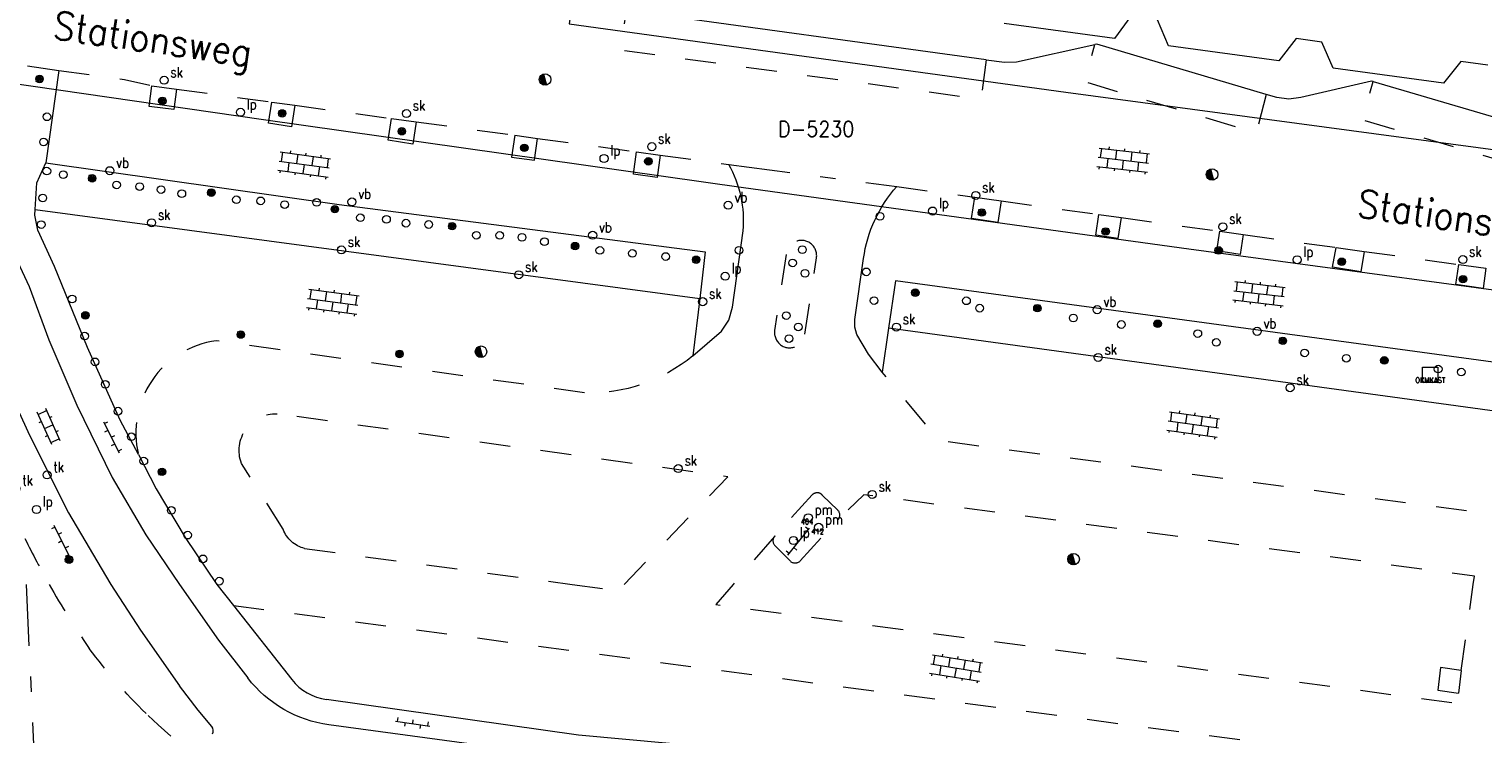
# Model space of a CAD drawing. Header units: metres. Extents: x 132072 to 132715, y 517419 to 517799.
# Tile 11 of 29: x 132288 to 132382, y 517490 to 517536. Entities that reach past the tile are written whole.
import ezdxf
from ezdxf.enums import TextEntityAlignment as Align
from ezdxf.lldxf.tags import DXFTag

# ---------------------------------------------------------------- set-up
doc = ezdxf.new("R2010")
doc.units = ezdxf.units.M
doc.header["$MEASUREMENT"] = 0
doc.linetypes.add('NLCS-HIDDEN', pattern=[4, 2, -2])
doc.linetypes.add('XX-HART', pattern=[13, 4, -2, 1, -2, 4])
for name, color, linetype, lineweight in [('GBKN ABRI', 252, 'Continuous', 13), ('GBKN KANT FUNCTIEVERSCHIL WEG', 252, 'NLCS-HIDDEN', 13), ('GBKN KANT FUNTIEVERSCHIL', 252, 'NLCS-HIDDEN', 13), ('GBKN KANT GESLOTEN VERHARDING EIGEN TERREIN', 252, 'Continuous', 13), ('GBKN KANT OPEN VERHARDING', 252, 'Continuous', 13), ('GBKN KANT OPEN VERHARDING WEG', 252, 'NLCS-HIDDEN', 13), ('GBKN KANT VERHARDING OVERIG', 252, 'Continuous', 13), ('GBKN KANT WEGVAK FUNCTIEVERSCHIL', 252, 'NLCS-HIDDEN', 13), ('GBKN KANT WEGVAK GESL VERHARDING', 252, 'NLCS-HIDDEN', 13), ('GBKN KANT WEGVAK HULPLIJN', 252, 'XX-HART', 13), ('GBKN KANT WEGVAK OPEN VERHARDING', 252, 'Continuous', 13), ('GBKN STRAATNAAM', 252, 'Continuous', 13), ('GBKN VERHARDINGSSYMBOOL', 252, 'Continuous', 13), ('KADASTER PERCEELNUMMER', 32, 'Continuous', 13), ('KADASTER PERCEELSGRENS', 32, 'KG-KADASTRAAL', 13), ('THEMA BOOM', 252, 'Continuous', 13), ('THEMA LICHTMAST', 252, 'Continuous', 13), ('THEMA RIOOL', 252, 'Continuous', 13), ('THEMA STRAATMEUBILAIR', 252, 'Continuous', 13), ('THEMA TEKST BOOMDIAMETER', 252, 'Continuous', 13), ('THEMA TEKST PARKEERMETERNR', 252, 'Continuous', 13)]:
    doc.layers.add(name, color=color, linetype=linetype, lineweight=lineweight)
doc.styles.add('Style-STANDARD', font='STANDARD.shx')
tags = doc.linetypes.add('KG-KADASTRAAL', pattern='A,5.5,-2,["K",Standard,S=1.8,R=0,X=0,Y=-0.9],-2,5.5,-2,[5,NLCS.SHX,S=0.75,R=0,X=0,Y=0],-2', length=19).pattern_tags.tags
tags[6] = DXFTag(74, 10)

# ---------------------------------------------------------------- blocks, each defined once
blk = doc.blocks.new('OV2')
at = {"layer": 'GBKN VERHARDINGSSYMBOOL'}
for p, q in [((0.0031, -0.023), (0.0031, 0.023)), ((0.0031, 0.02), (0.0151, 0.02)), ((0.0151, -0.023), (0.0151, 0.023)), ((0.0001, 0.01), (0.0031, 0.01)), ((0.0031, 0), (0.0151, 0)), ((0.0181, 0.01), (0.0151, 0.01)), ((0.0001, -0.01), (0.0031, -0.01)), ((0.0181, -0.01), (0.0151, -0.01)), ((0.0031, -0.02), (0.0151, -0.02))]:
    blk.add_line(p, q, dxfattribs=at)
blk = doc.blocks.new('OV6')
at = {"layer": 'GBKN VERHARDINGSSYMBOOL'}
for p, q in [((0, 0), (0.045, 0)), ((0.0025, 0), (0.0025, 0.005)), ((0.0225, 0), (0.0225, 0.005)), ((0.0325, 0), (0.0325, -0.005)), ((0.0425, 0), (0.0425, 0.005)), ((0.0125, 0), (0.0125, -0.005))]:
    blk.add_line(p, q, dxfattribs=at)
blk = doc.blocks.new('OV4')
at = {"layer": 'GBKN VERHARDINGSSYMBOOL'}
for p, q in [((0, 0.012), (0.066, 0.012)), ((0, 0), (0.066, 0)), ((0.003, 0.012), (0.003, 0)), ((0.013, 0.015), (0.013, 0.012)), ((0.013, 0), (0.013, -0.012)), ((0.023, 0.012), (0.023, 0)), ((0.033, 0.015), (0.033, 0.012)), ((0.033, 0), (0.033, -0.012)), ((0.043, 0.012), (0.043, 0)), ((0.053, 0.015), (0.053, 0.012)), ((0.053, 0), (0.053, -0.012)), ((0.063, 0.012), (0.063, 0)), ((0, -0.012), (0.066, -0.012)), ((0.003, -0.012), (0.003, -0.015)), ((0.023, -0.012), (0.023, -0.015)), ((0.043, -0.012), (0.043, -0.015)), ((0.063, -0.012), (0.063, -0.015))]:
    blk.add_line(p, q, dxfattribs=at)
blk = doc.blocks.new('skolk')
at = {"layer": 'THEMA RIOOL'}
blk.add_circle((0, 0), 0.0262, dxfattribs=at)
at = {"layer": 'THEMA RIOOL', "style": 'Style-STANDARD', "width": 0.9}
blk.add_text('sk', height=0.0675, dxfattribs=at).set_placement((0.0413, 0.0188))
blk = doc.blocks.new('paal')
at = {"layer": 'THEMA STRAATMEUBILAIR'}
blk.add_circle((0, 0), 0.025, dxfattribs=at)
blk = doc.blocks.new('vbord')
at = {"layer": 'THEMA STRAATMEUBILAIR'}
blk.add_circle((0, 0), 0.0262, dxfattribs=at)
at = {"layer": 'THEMA STRAATMEUBILAIR', "style": 'Style-STANDARD', "width": 0.9}
blk.add_text('vb', height=0.0675, dxfattribs=at).set_placement((0.0413, 0.0187))
blk = doc.blocks.new('boom')
at = {"layer": 'THEMA BOOM'}
for radius in [0.0243, 0.0172, 0.0112, 0.00446]:
    blk.add_circle((0, 0), radius, dxfattribs=at)
blk = doc.blocks.new('lp')
at = {"layer": 'THEMA LICHTMAST'}
blk.add_circle((0, 0), 0.0262, dxfattribs=at)
at = {"layer": 'THEMA LICHTMAST', "style": 'Style-STANDARD', "width": 0.899999}
blk.add_text('lp', height=0.0675, dxfattribs=at).set_placement((0.0412, 0.0188))
blk = doc.blocks.new('tkolk')
at = {"layer": 'THEMA RIOOL'}
blk.add_circle((0, 0), 0.0262, dxfattribs=at)
at = {"layer": 'THEMA RIOOL', "style": 'Style-STANDARD', "width": 0.9}
blk.add_text('tk', height=0.0675, dxfattribs=at).set_placement((0.0413, 0.0187))
blk = doc.blocks.new('dwa')
at = {"layer": 'THEMA RIOOL'}
for p, q in [((-0.035, 0.0138), (-0.0232, -0.0296)), ((-0.0296, 0.023), (-0.0141, -0.0348)), ((-0.0236, 0.0292), (-0.0056, -0.0371)), ((-0.0169, 0.0336), (0.0022, -0.0374)), ((-0.0099, 0.0361), (0.0097, -0.0361))]:
    blk.add_line(p, q, dxfattribs=at)
blk.add_circle((0, 0), 0.0375, dxfattribs=at)
blk = doc.blocks.new('parkm')
at = {"layer": 'THEMA STRAATMEUBILAIR'}
blk.add_circle((0, 0), 0.0262, dxfattribs=at)
at = {"layer": 'THEMA STRAATMEUBILAIR', "style": 'Style-STANDARD', "width": 0.899999}
blk.add_text('pm', height=0.0675, dxfattribs=at).set_placement((0.0413, 0.0188))
blk = doc.blocks.new('put')
at = {"layer": 'THEMA RIOOL'}
for p, q in [((-0.05, -0.05), (-0.05, 0.05)), ((-0.05, 0.05), (0.05, 0.05)), ((0.05, 0.05), (0.05, -0.05)), ((0.05, -0.05), (-0.05, -0.05))]:
    blk.add_line(p, q, dxfattribs=at)

msp = doc.modelspace()

# ---------------------------------------------------------------- linework, layer by layer
at = {"layer": 'GBKN ABRI', "flags": 128}
for points in [[(132359.458, 517536.959), (132358.38, 517535.495), (132351.218, 517536.468)], [(132371.871, 517535.257), (132370.194, 517535.51), (132369.073, 517534.056), (132361.91, 517535.036), (132361.176, 517536.711)], [(132382.664, 517533.766), (132380.899, 517534.009), (132379.777, 517532.587), (132372.614, 517533.582), (132371.871, 517535.257)]]:
    msp.add_lwpolyline(points, dxfattribs=at)
at = {"layer": 'GBKN KANT FUNCTIEVERSCHIL WEG', "flags": 128}
for points in [[(132350.039, 517534.124), (132349.705, 517531.544), (132326.264, 517534.742), (132326.657, 517537.317)], [(132368.256, 517531.87), (132367.602, 517529.362), (132356.464, 517532.674), (132357.113, 517535.107)], [(132386.346, 517529.432), (132385.604, 517526.932), (132374.49, 517530.214), (132375.214, 517532.695)], [(132323.94, 517512.451), (132299.986, 517515.842)], [(132385.248, 517504.252), (132346.988, 517509.341), (132343.291, 517513.796)], [(132326.518, 517500), (132333.25, 517506.999), (132303.941, 517511.097)], [(132304.336, 517503.585), (132301.625, 517507.869)], [(132381.715, 517500), (132381.79, 517500.538), (132342.091, 517505.833), (132340.405, 517504.2)], [(132336.273, 517503.116), (132333.594, 517500)], [(132305.733, 517502.333), (132323.118, 517500)], [(132323.118, 517500), (132326.129, 517499.596), (132326.518, 517500)], [(132333.594, 517500), (132332.471, 517498.694), (132380.682, 517492.274), (132380.748, 517492.935)], [(132380.931, 517494.41), (132381.715, 517500)], [(132301.11, 517498.633), (132380.253, 517488.073), (132382.14, 517482.23)]]:
    msp.add_lwpolyline(points, dxfattribs=at)
at = {"layer": 'GBKN KANT FUNCTIEVERSCHIL WEG'}
msp.add_arc((132300.793, 517509.861), 6.035, 97.68409, 193.52744, dxfattribs=at)
at = {"layer": 'GBKN KANT FUNCTIEVERSCHIL WEG', "extrusion": (0, 0, -1)}
for centre, radius, start, end in [((-132324.262, 517522.941), 10.495, 230.26716, 271.75649), ((-132303.87, 517508.703), 2.395, 339.62104, 91.69573), ((-132306.265, 517504.332), 2.069, 284.91043, 338.82335)]:
    msp.add_arc(centre, radius, start, end, dxfattribs=at)
at = {"layer": 'GBKN KANT FUNTIEVERSCHIL', "flags": 128}
msp.add_lwpolyline([(132298.81, 517491.831), (132297.598, 517493.406)], dxfattribs=at)
at = {"layer": 'GBKN KANT GESLOTEN VERHARDING EIGEN TERREIN', "flags": 128}
for points in [[(132297.408, 517532.211), (132297.234, 517530.878), (132295.628, 517531.085), (132295.803, 517532.432)], [(132305.092, 517531.162), (132304.875, 517529.759), (132303.38, 517529.988), (132303.592, 517531.369)], [(132312.993, 517530.085), (132312.768, 517528.632), (132311.157, 517528.882), (132311.378, 517530.307)], [(132319.398, 517529.213), (132319.193, 517527.794), (132320.672, 517527.58), (132320.879, 517529.009)], [(132328.857, 517527.92), (132328.66, 517526.471), (132327.115, 517526.682), (132327.313, 517528.133)], [(132351.016, 517524.937), (132350.798, 517523.529), (132349.09, 517523.794), (132349.305, 517525.176)], [(132358.82, 517523.853), (132358.607, 517522.488), (132357.169, 517522.713), (132357.379, 517524.055)], [(132366.763, 517522.751), (132366.57, 517521.456), (132365.036, 517521.686), (132365.228, 517522.965)], [(132374.629, 517521.658), (132374.398, 517520.319), (132372.569, 517520.635), (132372.792, 517521.915)], [(132382.541, 517520.561), (132382.351, 517519.242), (132380.589, 517519.496), (132380.778, 517520.806)], [(132380.931, 517494.41), (132379.576, 517494.599), (132379.42, 517493.121), (132380.748, 517492.935)]]:
    msp.add_lwpolyline(points, dxfattribs=at)
at = {"layer": 'GBKN KANT OPEN VERHARDING', "flags": 128}
for points in [[(132350.039, 517534.124), (132326.657, 517537.317)], [(132350.039, 517534.124), (132351.235, 517533.961), (132352.023, 517533.985), (132357.113, 517535.107)], [(132368.256, 517531.87), (132357.242, 517535.136), (132357.113, 517535.107)], [(132375.214, 517532.695), (132375.1, 517532.728), (132370.504, 517531.676), (132369.724, 517531.565), (132368.943, 517531.666), (132368.256, 517531.87)], [(132375.214, 517532.695), (132386.346, 517529.432)], [(132277.051, 517530.934), (132281.14, 517524.409), (132282.386, 517522.238), (132283.709, 517519.641), (132284.68, 517517.344), (132286.173, 517513.369), (132287.845, 517509.711), (132290.379, 517504.663), (132293.066, 517500.098), (132293.13, 517500)], [(132283.201, 517528.252), (132285.245, 517524.854), (132287.824, 517519.379), (132289.112, 517515.895), (132290.916, 517511.65), (132293.222, 517506.945), (132295.412, 517503.214), (132297.607, 517500)], [(132288.219, 517524.384), (132288.325, 517526.12), (132288.909, 517527.41)], [(132288.909, 517527.41), (132307.973, 517524.704), (132331.775, 517521.639), (132331.424, 517518.596)], [(132385.723, 517514.076), (132344.146, 517519.745), (132343.698, 517516.67)], [(132293.13, 517500), (132295.073, 517497.032), (132297.598, 517493.406)], [(132297.607, 517500), (132300.124, 517496.383), (132302.041, 517493.914)], [(132299.707, 517490.76), (132298.81, 517491.831)], [(132376.831, 517480.926), (132374.986, 517481.697), (132336.471, 517487.389), (132323.942, 517488.618), (132307.31, 517490.873)]]:
    msp.add_lwpolyline(points, dxfattribs=at)
at = {"layer": 'GBKN KANT OPEN VERHARDING', "extrusion": (0, 0, -1)}
msp.add_arc((-132308.379, 517498.81), 8.009, 277.669, 322.31373, dxfattribs=at)
at = {"layer": 'GBKN KANT OPEN VERHARDING'}
msp.add_arc((132299.304, 517490.482), 0.489, 335.08283, 34.60118, dxfattribs=at)
at = {"layer": 'GBKN KANT OPEN VERHARDING WEG', "flags": 128}
for points in [[(132337.037, 517521.457), (132336.293, 517516.502)], [(132338.258, 517516.268), (132339.017, 517521.239)], [(132338.743, 517505.834), (132336.314, 517503.164)], [(132340.399, 517504.824), (132339.393, 517505.807)], [(132337.953, 517501.53), (132340.405, 517504.2)], [(132336.314, 517502.521), (132337.32, 517501.506)], [(132380.931, 517494.41), (132380.748, 517492.935)]]:
    msp.add_lwpolyline(points, dxfattribs=at)
at = {"layer": 'GBKN KANT OPEN VERHARDING WEG'}
for centre, radius, start, end in [((132338.03, 517521.377), 0.996, 352.06414, 175.36982), ((132337.274, 517516.375), 0.989, 172.59822, 353.81973), ((132339.055, 517505.508), 0.451, 41.49003, 133.75275), ((132340.089, 517504.509), 0.442, 315.61807, 45.48373), ((132336.639, 517502.842), 0.457, 143.21442, 224.66934), ((132336.594, 517502.883), 0.396, 134.93014, 144.06417), ((132337.624, 517501.856), 0.464, 229.09362, 315.249)]:
    msp.add_arc(centre, radius, start, end, dxfattribs=at)
at = {"layer": 'GBKN KANT VERHARDING OVERIG', "flags": 128}
msp.add_lwpolyline([(132289.747, 517533.429), (132288.909, 517527.41)], dxfattribs=at)
at = {"layer": 'GBKN KANT WEGVAK FUNCTIEVERSCHIL', "flags": 128}
for points in [[(132289.747, 517533.429), (132294.03, 517532.844), (132295.803, 517532.432)], [(132295.803, 517532.432), (132297.408, 517532.211)], [(132297.408, 517532.211), (132303.592, 517531.369)], [(132303.592, 517531.369), (132305.092, 517531.162)], [(132305.092, 517531.162), (132311.378, 517530.307)], [(132311.378, 517530.307), (132312.993, 517530.085)], [(132312.993, 517530.085), (132319.398, 517529.213)], [(132319.398, 517529.213), (132320.879, 517529.009)], [(132320.879, 517529.009), (132327.313, 517528.133)], [(132327.313, 517528.133), (132328.857, 517527.92)], [(132328.857, 517527.92), (132333.305, 517527.315)], [(132344.232, 517525.881), (132349.305, 517525.176)], [(132349.305, 517525.176), (132351.016, 517524.937)], [(132351.016, 517524.937), (132357.379, 517524.055)], [(132357.379, 517524.055), (132358.82, 517523.853)], [(132358.82, 517523.853), (132365.228, 517522.965)], [(132365.228, 517522.965), (132366.763, 517522.751)], [(132366.763, 517522.751), (132372.792, 517521.915)], [(132372.792, 517521.915), (132374.629, 517521.658)], [(132374.629, 517521.658), (132380.778, 517520.806)], [(132380.778, 517520.806), (132382.541, 517520.561)], [(132297.04, 517490.137), (132296.221, 517490.858), (132295.43, 517491.602)]]:
    msp.add_lwpolyline(points, dxfattribs=at)
at = {"layer": 'GBKN KANT WEGVAK GESL VERHARDING'}
for start, end in [(206.05622, 209.52822), (209.52822, 214.58828)]:
    msp.add_arc((132337.501, 517527.401), 55.598, start, end, dxfattribs=at)
at = {"layer": 'GBKN KANT WEGVAK GESL VERHARDING', "extrusion": (0, 0, -1)}
msp.add_arc((-132319.96, 517516.752), 35.132, 314.28484, 323.46977, dxfattribs=at)
at = {"layer": 'GBKN KANT WEGVAK HULPLIJN', "flags": 128}
for points in [[(132333.305, 517527.315), (132344.232, 517525.881)], [(132331.424, 517518.596), (132330.97, 517514.87)], [(132343.698, 517516.67), (132343.291, 517513.796)], [(132287.626, 517500), (132288.239, 517486.873)]]:
    msp.add_lwpolyline(points, dxfattribs=at)
at = {"layer": 'GBKN KANT WEGVAK OPEN VERHARDING', "flags": 128}
for points in [[(132287.72, 517533.721), (132289.747, 517533.429)], [(132294.925, 517508.449), (132293.747, 517510.672), (132291.616, 517515.404), (132289.47, 517520.685), (132288.386, 517523.045), (132288.195, 517524.007), (132288.219, 517524.384)], [(132288.219, 517524.384), (132331.424, 517518.596)], [(132330.97, 517514.87), (132332.839, 517516.468), (132333.325, 517517.186), (132333.554, 517518.022), (132334.252, 517522.988)], [(132343.291, 517513.796), (132342.392, 517514.976), (132341.635, 517516.253), (132341.51, 517516.727), (132341.511, 517517.218), (132342.074, 517521.195)], [(132383.279, 517511.25), (132343.698, 517516.67)], [(132294.925, 517508.449), (132296.077, 517506.217), (132297.977, 517503.06), (132300.036, 517500)], [(132300.036, 517500), (132301.11, 517498.633)], [(132301.11, 517498.633), (132304.904, 517493.806)], [(132382.14, 517482.23), (132335.384, 517489.107), (132323.544, 517490.19), (132307.151, 517492.51)]]:
    msp.add_lwpolyline(points, dxfattribs=at)
at = {"layer": 'GBKN KANT WEGVAK OPEN VERHARDING'}
for centre, radius, start, end in [((132326.795, 517523.623), 7.484, 355.13131, 29.55871), ((132307.632, 517495.94), 3.463, 218.03043, 262.01954)]:
    msp.add_arc(centre, radius, start, end, dxfattribs=at)
at = {"layer": 'GBKN KANT WEGVAK OPEN VERHARDING', "extrusion": (0, 0, -1)}
msp.add_arc((-132350.944, 517519.95), 8.957, 7.99015, 41.46394, dxfattribs=at)
at = {"layer": 'KADASTER PERCEELSGRENS', "flags": 128}
for points in [[(132292.298, 517543.858), (132304.358, 517540.518), (132323.246, 517538.569), (132322.93, 517536.453), (132355.226, 517532.015), (132387.036, 517527.745), (132424.814, 517522.461), (132456.801, 517519.697), (132503.668, 517510.649), (132508.228, 517509.775), (132527.581, 517505.04)], [(132267.995, 517535.316), (132303.058, 517530.228), (132334.271, 517525.804), (132363.228, 517521.827), (132391.241, 517518.061), (132414.119, 517515.102), (132435.497, 517512.682), (132452.518, 517511.168)]]:
    msp.add_lwpolyline(points, dxfattribs=at)

# ---------------------------------------------------------------- block references
at = {"layer": 'GBKN VERHARDINGSSYMBOOL', "zscale": 10}
for name, p, xscale, yscale, rotation in [('OV4', (132304.071, 517527.532), 49.99999999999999, 49.99999999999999, 352.1858191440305), ('OV4', (132357.317, 517527.776), 49.99999999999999, 49.99999999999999, 353.4509084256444), ('OV4', (132366.144, 517519.093), 49.99999999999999, 49.99999999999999, 353.3939658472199), ('OV4', (132305.929, 517518.603), 50.00000000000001, 50.00000000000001, 352.4129309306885), ('OV2', (132288.679, 517510.08), 50, 50, 24.07883723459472), ('OV4', (132361.872, 517510.634), 50.00000000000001, 50.00000000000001, 352.0644496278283), ('OV6', (132292.652, 517510.569), 50, 50, 297.0006547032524), ('OV6', (132290.451, 517501.814), 50.00000000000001, 50.00000000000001, 116.2319399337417), ('OV6', (132337.158, 517501.903), 49.99999999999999, 49.99999999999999, 51.37599600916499), ('OV4', (132346.456, 517494.824), 50, 50, 350.9051950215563), ('OV6', (132311.65, 517491.107), 50.00000000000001, 50.00000000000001, 351.8942064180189)]:
    msp.add_blockref(name, p, dxfattribs=dict(at, xscale=xscale, yscale=yscale, rotation=rotation))
at = {"layer": 'THEMA BOOM', "xscale": 10, "yscale": 10}
for p in [(132288.5, 517532.866), (132296.485, 517531.442), (132304.275, 517530.629), (132312.052, 517529.47), (132320.019, 517528.394), (132328.083, 517527.513), (132291.919, 517526.411), (132299.67, 517525.478), (132307.696, 517524.405), (132349.764, 517524.183), (132315.327, 517523.3), (132357.817, 517522.953), (132323.318, 517522.002), (132365.158, 517521.719), (132331.188, 517521.114), (132373.165, 517520.984), (132381.043, 517519.851), (132345.438, 517518.971), (132291.482, 517517.496), (132353.378, 517517.965), (132361.196, 517516.952), (132301.584, 517516.247), (132369.337, 517515.84), (132311.9, 517514.984), (132375.933, 517514.568), (132296.462, 517507.319), (132290.419, 517501.609)]:
    msp.add_blockref('boom', p, dxfattribs=at)
at = {"layer": 'THEMA LICHTMAST', "xscale": 10, "yscale": 10}
for p in [(132301.563, 517530.703), (132325.201, 517527.698), (132346.563, 517524.282), (132370.265, 517521.111), (132333.08, 517520.04), (132288.302, 517504.871), (132337.519, 517502.856)]:
    msp.add_blockref('lp', p, dxfattribs=at)
at = {"layer": 'THEMA RIOOL', "xscale": 10, "yscale": 10}
for name, p in [('skolk', (132296.598, 517532.785)), ('dwa', (132321.367, 517532.832)), ('skolk', (132312.356, 517530.622)), ('skolk', (132328.307, 517528.469)), ('dwa', (132364.73, 517526.659)), ('skolk', (132349.372, 517525.294)), ('skolk', (132295.783, 517523.521)), ('skolk', (132365.435, 517523.256)), ('skolk', (132308.128, 517521.757)), ('skolk', (132381.038, 517521.126)), ('skolk', (132319.655, 517520.134)), ('skolk', (132331.613, 517518.386)), ('skolk', (132344.21, 517516.731)), ('dwa', (132317.202, 517515.134)), ('skolk', (132357.33, 517514.762)), ('put', (132378.918, 517513.631)), ('skolk', (132369.803, 517512.788)), ('skolk', (132330.027, 517507.535)), ('tkolk', (132288.989, 517507.12)), ('tkolk', (132286.964, 517506.241)), ('skolk', (132342.638, 517505.849)), ('dwa', (132355.728, 517501.638))]:
    msp.add_blockref(name, p, dxfattribs=at)
at = {"layer": 'THEMA STRAATMEUBILAIR', "xscale": 10, "yscale": 10}
for name, p in [('paal', (132288.98, 517530.41)), ('paal', (132288.764, 517528.772)), ('vbord', (132293.072, 517526.904)), ('paal', (132288.973, 517526.879)), ('paal', (132290.041, 517526.649)), ('paal', (132288.707, 517525.132)), ('paal', (132293.51, 517525.979)), ('paal', (132295.006, 517525.872)), ('paal', (132296.402, 517525.679)), ('paal', (132297.748, 517525.408)), ('vbord', (132308.81, 517524.879)), ('vbord', (132333.275, 517524.658)), ('paal', (132301.299, 517525.016)), ('paal', (132302.87, 517524.944)), ('paal', (132304.435, 517524.703)), ('paal', (132306.519, 517524.843)), ('paal', (132288.607, 517523.402)), ('paal', (132309.362, 517523.843)), ('paal', (132311.055, 517523.741)), ('paal', (132312.321, 517523.492)), ('paal', (132313.793, 517523.406)), ('vbord', (132324.462, 517522.705)), ('paal', (132343.141, 517523.938)), ('paal', (132316.905, 517522.705)), ('paal', (132318.421, 517522.695)), ('paal', (132319.865, 517522.571)), ('paal', (132321.329, 517522.288)), ('paal', (132324.928, 517521.718)), ('paal', (132327.048, 517521.527)), ('paal', (132329.213, 517521.324)), ('paal', (132333.975, 517521.732)), ('paal', (132338.095, 517521.769)), ('paal', (132337.461, 517520.908)), ('paal', (132342.248, 517520.325)), ('paal', (132338.269, 517520.231)), ('paal', (132290.618, 517518.56)), ('paal', (132342.76, 517518.459)), ('paal', (132348.765, 517518.443)), ('vbord', (132357.258, 517517.866)), ('paal', (132349.619, 517517.965)), ('paal', (132337.047, 517517.482)), ('paal', (132337.83, 517516.746)), ('paal', (132355.713, 517517.327)), ('paal', (132358.829, 517516.902)), ('vbord', (132367.668, 517516.459)), ('paal', (132291.44, 517516.149)), ('paal', (132337.227, 517515.989)), ('paal', (132363.805, 517516.314)), ('paal', (132365.003, 517515.738)), ('paal', (132370.747, 517515.053)), ('paal', (132373.462, 517514.71)), ('paal', (132292.112, 517514.473)), ('paal', (132379.433, 517514.003)), ('paal', (132380.935, 517513.809)), ('paal', (132292.78, 517513.004)), ('paal', (132293.603, 517511.266)), ('paal', (132294.467, 517509.603)), ('paal', (132295.278, 517508.018)), ('paal', (132297.068, 517504.81)), ('parkm', (132338.485, 517504.337)), ('parkm', (132339.154, 517503.711)), ('paal', (132298.122, 517503.204)), ('paal', (132299.13, 517501.661)), ('paal', (132300.193, 517500.211))]:
    msp.add_blockref(name, p, dxfattribs=at)

# ---------------------------------------------------------------- texts
at = {"layer": 'GBKN STRAATNAAM', "style": 'Style-STANDARD'}
for p in [(132295.866, 517535.476), (132380.656, 517523.886)]:
    msp.add_text('Stationsweg', height=1.8, rotation=351.87104, dxfattribs=at).set_placement(p, align=Align.MIDDLE_CENTER)
at = {"layer": 'KADASTER PERCEELNUMMER', "style": 'Style-STANDARD'}
msp.add_text('D-5230', height=1, dxfattribs=at).set_placement((132338.998, 517529.616), align=Align.MIDDLE_CENTER)
at = {"layer": 'THEMA TEKST BOOMDIAMETER', "style": 'Style-STANDARD'}
for s, p in [('50', (132288.495, 517532.866)), ('45', (132296.48, 517531.442)), ('50', (132304.27, 517530.629)), ('40', (132320.014, 517528.394)), ('40', (132328.078, 517527.513)), ('50', (132291.914, 517526.411)), ('50', (132299.665, 517525.478)), ('55', (132349.759, 517524.183)), ('50', (132315.322, 517523.3)), ('55', (132357.812, 517522.953)), ('55', (132323.313, 517522.002)), ('20', (132365.153, 517521.719)), ('50', (132331.183, 517521.114)), ('30', (132373.154, 517520.984)), ('45', (132381.038, 517519.851)), ('50', (132345.433, 517518.971)), ('55', (132353.373, 517517.965)), ('10', (132291.418, 517517.496)), ('55', (132361.191, 517516.952)), ('70', (132301.579, 517516.247)), ('50', (132369.332, 517515.84)), ('75', (132311.895, 517514.984)), ('35', (132375.922, 517514.568)), ('OKMKAST', (132378.921, 517513.281)), ('20', (132296.457, 517507.319)), ('35', (132290.408, 517501.609))]:
    msp.add_text(s, height=0.35, dxfattribs=at).set_placement(p, align=Align.MIDDLE_CENTER)
at = {"layer": 'THEMA TEKST PARKEERMETERNR', "style": 'Style-STANDARD'}
for s, p in [('404', (132338.401, 517504.079)), ('412', (132339.087, 517503.449))]:
    msp.add_text(s, height=0.35, dxfattribs=at).set_placement(p, align=Align.MIDDLE_CENTER)

doc.saveas('drawing.dxf')
